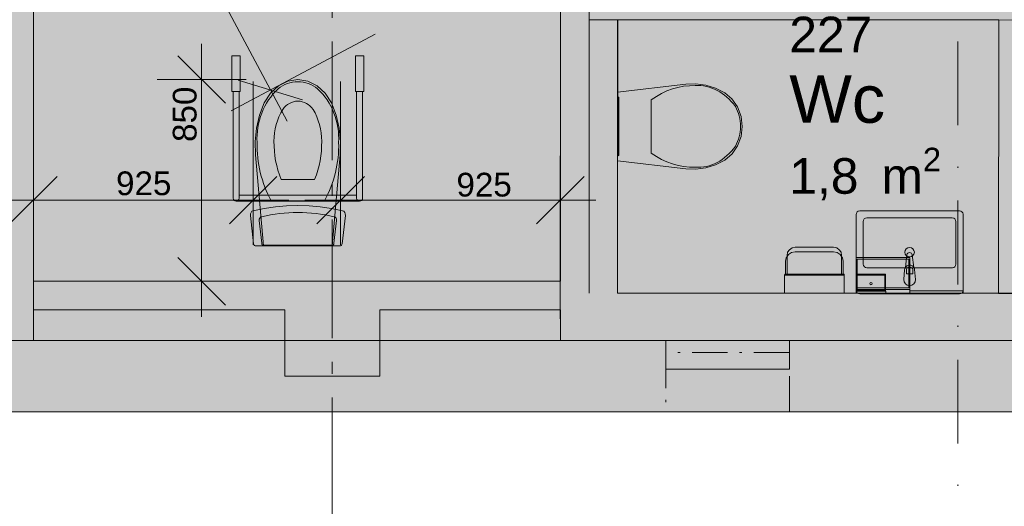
# Model space of a CAD drawing. Header units: millimetres. Extents: x -15957 to 238275, y -73214 to 42710.
# Tile 55 of 97: x 118270 to 122416, y -66150 to -64100. Entities that reach past the tile are written whole.
import ezdxf

# ---------------------------------------------------------------- set-up
doc = ezdxf.new("R2010")
doc.units = ezdxf.units.MM
doc.header["$LTSCALE"] = 0.5
doc.header["$MEASUREMENT"] = 0
for name, pattern in [('Akselinje', [1500, 1000, -200, 100, -200]), ('Dot & Dashed', [13405.56, 7055.56, -3527.78, 0, -2822.22]), ('Over snittplan', [520, 300, -100, 20, -100]), ('PLINE', [0]), ('Prikk & stiplet', [1340.555525, 705.555534, -352.777767, 0, -282.222223])]:
    doc.linetypes.add(name, pattern=pattern)
for name, color, linetype in [('222- Søyler', 7, 'Continuous'), ('222- Søyler  (Skravur)', 7, 'Continuous'), ('231- Bærende yttervegger', 7, 'Continuous'), ('231- Bærende yttervegger (Skravur)', 7, 'Continuous'), ('242- Ikke-bærende innervegger', 7, 'Continuous'), ('242- Ikke-bærende innervegger (Skravur)', 7, 'Continuous'), ('242- Ikke-bærende innervegger (Skravur)(Nye konstruksjoner)', 7, 'Continuous'), ('242- Ikke-bærende innervegger(Nye konstruksjoner)', 7, 'Continuous'), ('251- Frittbærende dekker', 7, 'Continuous'), ('315-  SANITÆR RIV (Skravur)(Nye konstruksjoner)', 7, 'Continuous'), ('315-  SANITÆR RIV(Nye konstruksjoner)', 7, 'Continuous'), ('315- Utstyr for sanitærinstallasjoner(Nye konstruksjoner)', 7, 'Continuous'), ('822- Modullinjer bygning', 7, 'Continuous'), ('842-M___1_10 Målsetting bygning', 7, 'Continuous'), ('842-M___1_10 Målsetting bygning(Nye konstruksjoner)', 7, 'Continuous'), ('852- Snittmarkør innvendig', 7, 'Continuous'), ('862- M___BRA(Polylinje)', 7, 'Continuous'), ('862- M___BRA(Skravur)', 7, 'Continuous'), ('862- M___Nettoareal Fase 0(Polylinje)(Nye konstruksjoner)', 7, 'Continuous'), ('862- M___Nettoareal Fase 0(Skravur)(Nye konstruksjoner)', 7, 'Continuous'), ('862- M___Nettoareal Fase 0(Tekst)(Nye konstruksjoner)', 7, 'Continuous'), ('892- Hjelpelag bygning', 7, 'Continuous')]:
    doc.layers.add(name, color=color, linetype=linetype)
doc.styles.add('GENERATED_STYLE_1', font='arial.ttf')
doc.dimstyles.new('GENERATED_STYLE__4', dxfattribs={"dimtxt": 100, "dimasz": 190, "dimexe": 0.18, "dimexo": 3000, "dimgap": 0, "dimtad": 1, "dimdec": 0, "dimzin": 0, "dimdsep": 46, "dimtxsty": 'GENERATED_STYLE_1', "dimblk": 'ARROWHEAD_6', "dimblk1": 'ARROWHEAD_6', "dimblk2": 'ARROWHEAD_6', "dimcen": 0.09, "dimclrd": 256, "dimclre": 256, "dimclrt": 256, "dimadec": 1, "dimazin": 0, "dimtfac": 1, "dimtdec": 4, "dimtmove": 2, "dimatfit": 3, "dimfxl": 1, "dimtolj": 1, "dimtzin": 0, "dimarcsym": 0})
doc.dimstyles.new('GENERATED_STYLE__5', dxfattribs={"dimtxt": 100, "dimasz": 190, "dimexe": 0.18, "dimexo": 5000, "dimgap": 0, "dimtad": 1, "dimdec": 0, "dimzin": 0, "dimdsep": 46, "dimtxsty": 'GENERATED_STYLE_1', "dimblk": 'ARROWHEAD_6', "dimblk1": 'ARROWHEAD_6', "dimblk2": 'ARROWHEAD_6', "dimcen": 0.09, "dimclrd": 256, "dimclre": 256, "dimclrt": 256, "dimadec": 1, "dimazin": 0, "dimtfac": 1, "dimtdec": 4, "dimtmove": 0, "dimatfit": 3, "dimfxl": 1, "dimtolj": 1, "dimtzin": 0, "dimarcsym": 0})
doc.dimstyles.new('GENERATED_STYLE__7', dxfattribs={"dimtxt": 100, "dimasz": 190, "dimexe": 0.18, "dimexo": 5000, "dimgap": 0, "dimtad": 1, "dimdec": 0, "dimzin": 0, "dimdsep": 46, "dimtxsty": 'GENERATED_STYLE_1', "dimblk": 'ARROWHEAD_6', "dimblk1": 'ARROWHEAD_6', "dimblk2": 'ARROWHEAD_6', "dimcen": 0.09, "dimclrd": 256, "dimclre": 256, "dimclrt": 256, "dimadec": 1, "dimazin": 0, "dimtfac": 1, "dimtdec": 4, "dimtmove": 2, "dimatfit": 3, "dimfxl": 1, "dimtolj": 1, "dimtzin": 0, "dimarcsym": 0})
doc.dimstyles.new('GENERATED_STYLE__8', dxfattribs={"dimtxt": 100, "dimasz": 190, "dimexe": 0.18, "dimexo": 5000, "dimgap": 0, "dimtad": 1, "dimtih": 1, "dimtoh": 1, "dimdec": 0, "dimzin": 0, "dimdsep": 46, "dimtxsty": 'GENERATED_STYLE_1', "dimblk": 'ARROWHEAD_6', "dimblk1": 'ARROWHEAD_6', "dimblk2": 'ARROWHEAD_6', "dimcen": 0.09, "dimclrd": 256, "dimclre": 256, "dimclrt": 256, "dimadec": 1, "dimazin": 0, "dimtfac": 1, "dimtdec": 4, "dimtmove": 0, "dimatfit": 3, "dimfxl": 1, "dimtolj": 1, "dimtzin": 0, "dimarcsym": 0})

# ---------------------------------------------------------------- blocks, each defined once
blk = doc.blocks.new('*D28', base_point=(91686, -65751.7))
at = {"layer": '842-M___1_10 Målsetting bygning', "color": 253, "linetype": 'PLINE', "lineweight": 9, "true_color": 0xb4b4b4}
for p, q in [((119036.2, -64352), (119036.2, -64202)), ((119136.2, -64452), (118936.2, -64252)), ((119223.7, -64352), (118848.7, -64352)), ((119036.2, -65202), (119036.2, -64352)), ((118936.2, -65102), (119136.2, -65302)), ((120367.6, -65202), (118848.7, -65202)), ((119036.2, -65352), (119036.2, -65202))]:
    blk.add_line(p, q, dxfattribs=at)
at = {"layer": '842-M___1_10 Målsetting bygning', "color": 253, "lineweight": 9, "true_color": 0xb4b4b4, "insert": (119016.2, -64614.7), "char_height": 100, "attachment_point": 7, "rotation": 90, "style": 'GENERATED_STYLE_1'}
blk.add_mtext('\\A1;{\\pql;\\fArial|b0|i0|c0|p0;\\W1.000000;850}', dxfattribs=at)
blk = doc.blocks.new('ARROWHEAD_6')
at = {"color": 0, "linetype": 'Continuous', "lineweight": 0}
for p, q in [((-0.5, -0.5), (0.5, 0.5)), ((0, 0), (-1, 0))]:
    blk.add_line(p, q, dxfattribs=at)
blk = doc.blocks.new('*D29', base_point=(91686, -65751.7))
at = {"layer": '842-M___1_10 Målsetting bygning(Nye konstruksjoner)', "color": 253, "linetype": 'PLINE', "lineweight": 9, "true_color": 0xb4b4b4}
for p, q in [((118704.3, -63623.9), (119311.6, -63301.7)), ((118799.6, -63403.5), (118869.9, -63536)), ((119005.1, -63577.5), (118734.7, -63494.5)), ((118869.9, -63536), (119325.7, -64395.3)), ((119160.1, -64483.2), (119767.4, -64161)), ((119190.5, -64353.8), (119460.9, -64436.8)), ((119325.7, -64395.3), (119396, -64527.8))]:
    blk.add_line(p, q, dxfattribs=at)
at = {"layer": '842-M___1_10 Målsetting bygning(Nye konstruksjoner)', "color": 253, "lineweight": 9, "true_color": 0xb4b4b4, "insert": (119061.9, -63855.2), "char_height": 100, "attachment_point": 7, "rotation": 297.9444, "style": 'GENERATED_STYLE_1'}
blk.add_mtext('\\A1;{\\pql;\\fArial|b0|i0|c0|p0;\\W1.000000;950}', dxfattribs=at)
blk = doc.blocks.new('*D40', base_point=(91686, -65751.7))
at = {"layer": '842-M___1_10 Målsetting bygning(Nye konstruksjoner)', "color": 253, "linetype": 'PLINE', "lineweight": 9, "true_color": 0xb4b4b4}
for p, q in [((119621.4, -64360.4), (119621.4, -65047.9)), ((120546.4, -64672.9), (120546.4, -65360.4)), ((119721.4, -64760.4), (119521.4, -64960.4)), ((120446.4, -64960.4), (120646.4, -64760.4)), ((119621.4, -64860.4), (119471.4, -64860.4)), ((120546.4, -64860.4), (119621.4, -64860.4)), ((120696.4, -64860.4), (120546.4, -64860.4))]:
    blk.add_line(p, q, dxfattribs=at)
at = {"layer": '842-M___1_10 Målsetting bygning(Nye konstruksjoner)', "color": 253, "lineweight": 9, "true_color": 0xb4b4b4, "insert": (120109, -64846.1), "char_height": 100, "attachment_point": 7, "style": 'GENERATED_STYLE_1'}
blk.add_mtext('\\A1;{\\pql;\\fArial|b0|i0|c0|p0;\\W1.000000;925}', dxfattribs=at)
blk = doc.blocks.new('*D41', base_point=(91686, -65751.7))
at = {"layer": '842-M___1_10 Målsetting bygning(Nye konstruksjoner)', "color": 253, "linetype": 'PLINE', "lineweight": 9, "true_color": 0xb4b4b4}
for p, q in [((119252.9, -64360.4), (119252.9, -65047.9)), ((118327.8, -64672.9), (118327.8, -65360.4)), ((118427.8, -64760.4), (118227.8, -64960.4)), ((119152.9, -64960.4), (119352.9, -64760.4)), ((118327.8, -64860.4), (118177.8, -64860.4)), ((119252.9, -64860.4), (118327.8, -64860.4)), ((119402.9, -64860.4), (119252.9, -64860.4))]:
    blk.add_line(p, q, dxfattribs=at)
at = {"layer": '842-M___1_10 Målsetting bygning(Nye konstruksjoner)', "color": 253, "lineweight": 9, "true_color": 0xb4b4b4, "insert": (118675.9, -64840.4), "char_height": 100, "attachment_point": 7, "style": 'GENERATED_STYLE_1'}
blk.add_mtext('\\A1;{\\pql;\\fArial|b0|i0|c0|p0;\\W1.000000;925}', dxfattribs=at)

msp = doc.modelspace()

# ---------------------------------------------------------------- hatches: boundary and pattern name
at = {"layer": '222- Søyler  (Skravur)', "linetype": 'Continuous', "lineweight": 9, "true_color": 0xb4b4b4}
for points in [[(119386, -65321.9), (119786, -65321.9), (119786, -65251.7), (119386, -65251.7)], [(119786, -65321.9), (119386, -65321.9), (119386, -65601.7), (119786, -65601.7)]]:
    msp.add_hatch(color=253, dxfattribs=at).paths.add_polyline_path(points)
at = {"layer": '231- Bærende yttervegger (Skravur)', "linetype": 'Continuous', "lineweight": 9, "true_color": 0xb4b4b4}
msp.add_hatch(color=253, dxfattribs=at).paths.add_polyline_path([(117876, -65659.7), (117876, -65751.7), (136938.5, -65751.7), (136938.5, -65659.7), (136938.5, -65451.7), (117876, -65451.7)])
at = {"layer": '242- Ikke-bærende innervegger (Skravur)', "linetype": 'Continuous', "lineweight": 9, "true_color": 0xb4b4b4}
for points in [[(118327.8, -65201.9), (118327.8, -62451.7), (118177.8, -62451.7), (118177.8, -65201.9)], [(118177.8, -65321.9), (118177.8, -65451.7), (118327.8, -65451.7), (118327.8, -65321.9)]]:
    msp.add_hatch(color=253, dxfattribs=at).paths.add_polyline_path(points)
at = {"layer": '242- Ikke-bærende innervegger (Skravur)(Nye konstruksjoner)', "linetype": 'Continuous', "lineweight": 9, "true_color": 0x029e21}
for points in [[(120547.6, -63511.7), (120547.6, -65252), (120667.6, -65252), (120667.6, -63511.7)], [(120787.6, -65251.9), (120787.6, -64099.6), (120667.6, -64099.6), (120667.6, -65252)], [(122511.6, -65253.9), (122512.6, -64101), (122392.6, -64100.9), (122391.6, -65253.8)], [(118327.8, -65321.9), (118327.8, -65201.9), (118177.8, -65201.9), (118177.8, -65321.9)], [(118327.8, -65201.9), (118327.8, -65321.9), (119386, -65321.9), (119386, -65251.7), (119786, -65251.7), (119786, -65321.9), (120547.6, -65322), (120547.6, -65202)], [(120667.6, -65252), (120547.6, -65252), (120547.6, -65452)], [(120667.6, -65252), (120547.6, -65452), (120667.6, -65452)], [(120667.6, -65452), (124236.7, -65451.8), (124236.7, -65251.8), (120667.6, -65252)], [(120991, -65571.7), (121511, -65571.7), (121511, -65451.7), (120991, -65451.7)]]:
    msp.add_hatch(color=104, dxfattribs=at).paths.add_polyline_path(points)
at = {"layer": '315-  SANITÆR RIV (Skravur)(Nye konstruksjoner)', "linetype": 'Continuous', "lineweight": 0, "true_color": 0xffffff}
msp.add_hatch(color=7, dxfattribs=at).paths.add_polyline_path([(122242.2, -65241.7), (122018.1, -65241.7), (122018.1, -65251.7), (122242.2, -65251.7)])
at = {"layer": '862- M___BRA(Skravur)', "linetype": 'Continuous', "lineweight": 0, "true_color": 0xffffff}
msp.add_hatch(color=7, dxfattribs=at).paths.add_polyline_path([(111786, -60301.7), (107986, -60301.7), (107986, -65451.7), (139686, -65451.7), (139686, -53981.8), (111786, -53981.7), (111786, -55621.7), (111786, -58571.7)])
at = {"layer": '862- M___Nettoareal Fase 0(Skravur)(Nye konstruksjoner)', "linetype": 'Continuous', "lineweight": 0, "true_color": 0xe6f3ff}
for points in [[(118327.8, -65202.2), (120547.6, -65201.9), (120547.6, -62451.7), (118327.8, -62451.7)], [(120787.1, -65252), (122391.6, -65252.9), (122392.6, -64100.7), (120788.2, -64099.7)]]:
    msp.add_hatch(color=7, dxfattribs=at).paths.add_polyline_path(points)

# ---------------------------------------------------------------- linework, layer by layer
at = {"layer": '222- Søyler', "color": 7, "linetype": 'PLINE', "lineweight": 13, "flags": 128}
msp.add_lwpolyline([(119386, -65321.9), (119386, -65601.7), (119786, -65601.7), (119786, -65321.9)], dxfattribs=at)
at = {"layer": '231- Bærende yttervegger', "color": 7, "linetype": 'Over snittplan', "lineweight": 5, "flags": 128}
for points in [[(139686, -65451.7), (111836, -65451.7)], [(121511, -65501.7), (120991, -65501.7)], [(120991, -65501.7), (120991, -65751.7)], [(121511, -65751.7), (121511, -65501.7)], [(111836, -65751.7), (139686, -65751.7)], [(120991, -65751.7), (121511, -65751.7)]]:
    msp.add_lwpolyline(points, dxfattribs=at)
at = {"layer": '231- Bærende yttervegger', "color": 7, "linetype": 'PLINE', "lineweight": 13, "flags": 128}
for points in [[(136938.5, -65451.7), (117876, -65451.7)], [(117876, -65751.7), (136938.5, -65751.7)]]:
    msp.add_lwpolyline(points, dxfattribs=at)
at = {"layer": '242- Ikke-bærende innervegger', "color": 7, "linetype": 'PLINE', "lineweight": 13, "flags": 128}
for points in [[(118327.8, -65201.9), (118327.8, -62451.7)], [(118327.8, -65451.7), (118327.8, -65321.9)], [(118177.8, -65451.7), (118327.8, -65451.7)]]:
    msp.add_lwpolyline(points, dxfattribs=at)
at = {"layer": '242- Ikke-bærende innervegger(Nye konstruksjoner)', "color": 7, "linetype": 'PLINE', "lineweight": 13, "flags": 128}
for points in [[(120547.6, -63511.7), (120547.6, -65202)], [(120667.6, -65252), (120667.6, -63511.7)], [(120787.6, -64099.6), (120667.6, -64099.6)], [(120667.6, -64099.6), (120667.6, -65252)], [(120787.6, -65251.9), (120787.6, -64099.6)], [(122392.6, -64100.9), (122391.6, -65253.8)], [(122512.6, -64101), (122392.6, -64100.9)], [(122391.6, -65253.8), (122511.6, -65253.9)], [(120547.6, -65322), (120547.6, -65452)]]:
    msp.add_lwpolyline(points, dxfattribs=at)
at = {"layer": '242- Ikke-bærende innervegger(Nye konstruksjoner)', "color": 7, "linetype": 'PLINE', "lineweight": 9, "flags": 128}
for points in [[(120547.6, -65202), (118327.8, -65201.9)], [(124116.7, -65251.8), (120787.6, -65251.9)], [(118327.8, -65321.9), (119386, -65321.9)], [(119786, -65321.9), (120547.6, -65322)], [(120547.6, -65452), (124236.7, -65451.8)], [(121511, -65451.7), (120991, -65451.7)], [(120991, -65451.7), (120991, -65571.7)], [(121511, -65571.7), (121511, -65451.7)], [(120991, -65571.7), (121511, -65571.7)]]:
    msp.add_lwpolyline(points, dxfattribs=at)
at = {"layer": '251- Frittbærende dekker', "color": 7, "linetype": 'Dot & Dashed', "lineweight": 13, "flags": 128}
msp.add_lwpolyline([(91836, -65601.7), (107436, -65601.7), (107436, -65451.7), (111686, -65451.7), (111686, -65301.7), (112136, -65301.7), (112136, -65451.7), (139686, -65451.7), (139686, -45901.7), (111686.2, -45901.7), (111686.2, -50951.7), (107836, -50951.7), (107836, -45601.7), (107836, -35651.7), (91836, -35651.7)], close=True, dxfattribs=at)
at = {"layer": '315-  SANITÆR RIV(Nye konstruksjoner)', "color": 7, "linetype": 'PLINE', "lineweight": 5}
for p, q in [((121851.1, -65208.4), (121849.7, -65211.7)), ((121854.5, -65206.9), (121851.1, -65208.4)), ((121857.9, -65208.4), (121854.5, -65206.9)), ((121859.3, -65211.7), (121857.9, -65208.4)), ((121849.7, -65211.7), (121851.1, -65215.1)), ((121851.1, -65215.1), (121854.5, -65216.5)), ((121854.5, -65216.5), (121857.9, -65215.1)), ((121857.9, -65215.1), (121859.3, -65211.7)), ((122242.2, -65241.7), (122018.1, -65241.7)), ((122018.1, -65241.7), (122018.1, -65251.7)), ((122018.1, -65251.7), (122242.2, -65251.7)), ((122242.2, -65251.7), (122242.2, -65241.7))]:
    msp.add_line(p, q, dxfattribs=at)
at = {"layer": '315-  SANITÆR RIV(Nye konstruksjoner)', "color": 7, "linetype": 'PLINE', "lineweight": 5, "flags": 128}
for points in [[(121495, -65171.7), (121495, -65117.7), (121498, -65102.4), (121501, -65098), (121506.7, -65089.5), (121519.7, -65080.8), (121535, -65077.7), (121697, -65077.7), (121712.3, -65080.8), (121725.3, -65089.5), (121731, -65098), (121734, -65102.4), (121737, -65117.7), (121737, -65171.7)], [(121731, -65171.7), (121731, -65098), (121731, -65092.7), (121728.4, -65079.7), (121721, -65068.7), (121710, -65061.3), (121697, -65058.7), (121535, -65058.7), (121522, -65061.3), (121511, -65068.7), (121503.6, -65079.7), (121501, -65092.7), (121501, -65098), (121501, -65171.7)], [(121792, -65101.7), (122018.1, -65101.7)], [(121792, -65236.7), (121792, -65101.7)], [(121796.5, -65109.2), (122013.6, -65109.2)], [(121796.5, -65229.2), (121796.5, -65109.2)], [(122013.6, -65109.2), (122013.6, -65229.2)], [(122013.6, -65116.7), (122018.1, -65116.7)], [(122018.1, -65101.7), (122018.1, -65116.7)], [(122018.1, -65116.7), (122018.1, -65221.7)], [(121491, -65176.7), (121491.4, -65171.7)], [(121491, -65176.7), (121491, -65251.7)], [(121741, -65176.7), (121491, -65176.7)], [(121741, -65171.7), (121737, -65171.7), (121495, -65171.7), (121491.4, -65171.7)], [(121741, -65176.7), (121741, -65171.7)], [(121741, -65176.7), (121741, -65251.7)], [(121793.3, -65243.7), (121793.3, -65171.7)], [(121793.3, -65171.7), (121915.8, -65171.7)], [(121795.8, -65239.7), (121795.8, -65175.7)], [(121795.8, -65175.7), (121913.3, -65175.7)], [(121849.7, -65211.7), (121851.1, -65208.4)], [(121851.1, -65208.4), (121854.5, -65206.9)], [(121854.5, -65206.9), (121857.9, -65208.4)], [(121857.9, -65208.4), (121859.3, -65211.7)], [(121913.3, -65175.7), (121913.3, -65239.7)], [(121915.8, -65171.7), (121915.8, -65243.7)], [(121741, -65251.7), (121491, -65251.7)], [(121792, -65236.7), (122018.1, -65236.7)], [(121792, -65251.7), (121792, -65236.7)], [(121792, -65251.7), (121792, -65243.7)], [(121792, -65243.7), (121917, -65243.7)], [(122018.1, -65251.7), (121792, -65251.7)], [(121917, -65251.7), (121792, -65251.7)], [(121913.3, -65239.7), (121795.8, -65239.7)], [(122013.6, -65229.2), (121796.5, -65229.2)], [(121851.1, -65215.1), (121849.7, -65211.7)], [(121854.5, -65216.5), (121851.1, -65215.1)], [(121857.9, -65215.1), (121854.5, -65216.5)], [(121859.3, -65211.7), (121857.9, -65215.1)], [(121917, -65243.7), (121917, -65251.7)], [(122018.1, -65221.7), (122013.6, -65221.7)], [(122018.1, -65221.7), (122018.1, -65236.7)], [(122018.1, -65236.7), (122018.1, -65251.7)]]:
    msp.add_lwpolyline(points, dxfattribs=at)
msp.add_lwpolyline([(122242.2, -65241.7), (122018.1, -65241.7), (122018.1, -65251.7), (122242.2, -65251.7)], close=True, dxfattribs=at)
at = {"layer": '315- Utstyr for sanitærinstallasjoner(Nye konstruksjoner)', "color": 7, "linetype": 'PLINE', "lineweight": 5}
for p, q in [((120929.5, -64549.4), (120929.4, -64437.4)), ((120929.6, -64661.5), (120929.5, -64549.4)), ((119370.6, -64772.5), (119441.4, -64772.5)), ((119441.4, -64772.5), (119512.1, -64772.5)), ((119181.4, -64864.5), (119441.4, -64864.5)), ((119441.4, -64839.5), (119193.9, -64839.5)), ((119193.9, -64839.5), (119193.9, -64852)), ((119329.3, -64862.7), (119441.4, -64862.7)), ((119441.4, -64839.5), (119688.9, -64839.5)), ((119441.4, -64862.7), (119553.4, -64862.7)), ((119701.4, -64864.5), (119441.4, -64864.5)), ((119688.9, -64839.5), (119688.9, -64852)), ((119278.6, -64946.1), (119289.3, -65041.9)), ((119593.5, -65041.9), (119604.2, -64946.1)), ((121822.1, -65129.9), (121821.9, -64949.9)), ((121836.9, -64934.9), (122196.9, -64934.7)), ((122211.9, -64949.7), (122212.1, -65129.7)), ((119295.4, -65049.7), (119587.4, -65049.7)), ((122197.1, -65144.7), (121837.1, -65144.9)), ((122003.5, -65169.9), (122003.5, -65155)), ((122030.7, -65155), (122030.7, -65169.9)), ((122030.7, -65169.9), (122003.5, -65169.9))]:
    msp.add_line(p, q, dxfattribs=at)
at = {"layer": '315- Utstyr for sanitærinstallasjoner(Nye konstruksjoner)', "color": 7, "linetype": 'PLINE', "lineweight": 5, "flags": 128}
for points in [[(119163.9, -64402), (119163.9, -64252), (119198.9, -64252), (119198.9, -64402)], [(119718.9, -64402), (119718.9, -64252), (119683.9, -64252), (119683.9, -64402)], [(119615.6, -64556), (119602.9, -64501.6), (119583.3, -64450.3), (119557, -64409.6), (119523, -64378.4), (119483.6, -64358.8), (119441.4, -64352), (119399.1, -64358.8), (119359.7, -64378.4), (119325.8, -64409.6), (119299.4, -64450.3), (119279.9, -64501.6), (119267.1, -64556), (119261.5, -64612.2), (119263.1, -64668.7), (119296.4, -65052), (119586.4, -65052), (119619.7, -64668.7), (119621.3, -64612.2)], [(121159.4, -64375), (121200.2, -64387.7), (121238.7, -64407.3), (121269.2, -64433.6), (121292.7, -64467.5), (121307.4, -64506.9), (121312.6, -64549.1), (121307.5, -64591.4), (121292.8, -64630.8), (121269.4, -64664.8), (121238.9, -64691.1), (121200.4, -64710.7), (121159.6, -64723.5), (121117.5, -64729.2), (121075.1, -64727.6), (120787.7, -64694.5), (120787.5, -64404.5), (121074.9, -64371), (121117.3, -64369.4)], [(120787.7, -64672.5), (120787.5, -64426.5), (120792.5, -64426.5), (120792.7, -64672.5)], [(119582.8, -64894.7), (119535.8, -64887.7), (119488.7, -64883.4), (119441.4, -64882), (119394.1, -64883.4), (119346.9, -64887.7), (119299.9, -64894.7), (119253.3, -64904.6), (119248.1, -64907.1), (119244.1, -64911.8), (119241.8, -64918), (119241.5, -64924.8), (119254.8, -65044.2), (119255.6, -65047.2), (119257.3, -65049.7), (119259.5, -65051.4), (119262.1, -65052), (119620.6, -65052), (119623.2, -65051.4), (119625.5, -65049.7), (119627.1, -65047.2), (119627.9, -65044.2), (119641.3, -64924.8), (119641, -64918), (119638.6, -64911.8), (119634.6, -64907.1), (119629.4, -64904.6)]]:
    msp.add_lwpolyline(points, close=True, dxfattribs=at)
for points in [[(119193.9, -64852), (119193.9, -64402), (119168.9, -64402), (119168.9, -64852, 1)], [(119688.9, -64852), (119688.9, -64402), (119713.9, -64402), (119713.9, -64852, -1)], [(122227.2, -65254.6), (121807.2, -65255, -0.414214), (121792.2, -65240), (121791.9, -64920, -0.414214), (121806.9, -64905), (122226.9, -64904.6, -0.414214), (122241.9, -64919.6), (122242.2, -65239.6, -0.414214)], [(122042.1, -65194.8), (122038.1, -65152.8, 0.12102), (122034.8, -65143.3), (122028.1, -65090.4, 0.882566), (122005.9, -65090.4), (121999.4, -65143.3, 0.12102), (121996.1, -65152.9), (121992.1, -65194.8, 1)]]:
    msp.add_lwpolyline(points, format="xyb", close=True, dxfattribs=at)
at = {"layer": '315- Utstyr for sanitærinstallasjoner(Nye konstruksjoner)', "color": 7, "linetype": 'PLINE', "lineweight": 5}
msp.add_circle((122017, -65079.4), 20, dxfattribs=at)
for centre, radius, start, end in [((119181.4, -64852), 12.5, 270, 0), ((119701.4, -64852), 12.5, 180, 270), ((121836.9, -64949.9), 15, 90.0429, 180.0429), ((122196.9, -64949.7), 15, 0.0429, 90.0429), ((121837.1, -65129.9), 15, 180.0429, 270.0429), ((122017.1, -65154.7), 21.1, 32.8139, 147.2719), ((122017.1, -65155), 13.6, 0.0429, 180.0429), ((122197.1, -65129.7), 15, 270.0429, 0.0429)]:
    msp.add_arc(centre, radius, start, end, dxfattribs=at)
for centre, major_axis, ratio, start_param, end_param in [((119442.2, -64513), (0, 151.6), 0.939822, 0.005861, 0.632505), ((119440.5, -64513), (0, 151.6), 0.939822, 5.650681, 6.277325), ((121106, -64814.8), (-0.3, 437.4), 0.798024, 6.259569, 6.81259), ((121125.8, -64641.3), (-0.2, 264.2), 0.798024, 5.438328, 6.338917), ((119533.4, -64601), (0, 281.2), 0.939822, 0.725935, 1.626524), ((119349.3, -64601), (0, 281.2), 0.939822, 4.656658, 5.557246), ((119442.2, -64528.3), (0, 85.6), 0.939822, 0.010391, 0.933696), ((119440.5, -64528.3), (0, 85.6), 0.939822, 5.34949, 6.272794), ((119580.1, -64612.8), (0, 254.6), 0.939822, 1.009878, 1.567543), ((119302.6, -64612.8), (0, 254.6), 0.939822, 4.715638, 5.273303), ((121191.8, -64550.1), (-0.1, 142.5), 0.798024, 4.71825, 5.344893), ((121191.8, -64548.4), (-0.1, 142.5), 0.798024, 4.079884, 4.706528), ((119706.8, -64627.7), (0, 465.4), 0.939822, 1.547178, 2.100199), ((119713.4, -64617.1), (0, 396.4), 0.939822, 1.557891, 1.973619), ((119169.3, -64617.1), (0, 396.4), 0.939822, 4.309564, 4.725291), ((119175.9, -64627.7), (0, 465.4), 0.939822, 4.182984, 4.736005), ((121105.6, -64283.8), (-0.3, 437.4), 0.798024, 2.61219, 3.165211), ((121125.7, -64457.3), (-0.2, 264.2), 0.798024, 3.085865, 3.986454), ((119441.4, -65899.9), (0, 988), 0.816149, 6.092316, 6.474054), ((119289.9, -64943.8), (0, 14.1), 0.816149, 0.133592, 1.733713), ((119592.8, -64943.8), (0, 14.1), 0.816149, 4.549473, 6.149593), ((119295.5, -65042.1), (0, 7.6), 0.816149, 1.54226, 3.128174), ((119587.3, -65042.1), (0, 7.6), 0.816149, 3.155012, 4.740925)]:
    msp.add_ellipse(centre, major_axis=major_axis, ratio=ratio, start_param=start_param, end_param=end_param, dxfattribs=at)
at = {"layer": '822- Modullinjer bygning', "color": 94, "linetype": 'Akselinje', "lineweight": 18}
for p, q in [((119586, -69191.4), (119586, -44666.4)), ((109042.5, -65751.7), (146748.7, -65751.7))]:
    msp.add_line(p, q, dxfattribs=at)
at = {"layer": '852- Snittmarkør innvendig', "color": 5, "linetype": 'Prikk & stiplet', "lineweight": 9}
msp.add_line((122220, -44080.3), (122220, -67611.3), dxfattribs=at)
at = {"layer": '862- M___BRA(Polylinje)', "color": 7, "linetype": 'Continuous', "lineweight": 0, "true_color": 0xffffff, "flags": 128}
msp.add_lwpolyline([(111786, -60301.7), (107986, -60301.7), (107986, -65451.7), (139686, -65451.7), (139686, -53981.8), (111786, -53981.7), (111786, -55621.7), (111786, -58571.7)], close=True, dxfattribs=at)
at = {"layer": '862- M___Nettoareal Fase 0(Polylinje)(Nye konstruksjoner)', "color": 7, "linetype": 'Continuous', "lineweight": 0, "true_color": 0xe6f3ff, "flags": 128}
for points in [[(118327.8, -65202.2), (120547.6, -65201.9), (120547.6, -62451.7), (118327.8, -62451.7)], [(120787.1, -65252), (122391.6, -65252.9), (122392.6, -64100.7), (120788.2, -64099.7)]]:
    msp.add_lwpolyline(points, close=True, dxfattribs=at)
at = {"layer": '862- M___Nettoareal Fase 0(Polylinje)(Nye konstruksjoner)', "color": 7, "linetype": 'PLINE', "lineweight": 5, "flags": 128}
for points in [[(118327.8, -65202.2), (120547.6, -65201.9), (120547.6, -62451.7), (118327.8, -62451.7)], [(120787.1, -65252), (122391.6, -65252.9), (122392.6, -64100.7), (120788.2, -64099.7)]]:
    msp.add_lwpolyline(points, close=True, dxfattribs=at)
at = {"layer": '892- Hjelpelag bygning', "color": 7, "linetype": 'PLINE', "lineweight": 5, "flags": 128}
msp.add_lwpolyline([(91686, -35651.9), (75729.6, -35652.1), (75729.4, -23142.1), (107874.6, -23142.1), (107874.6, -23041.7), (139986, -23041.7), (139986, -45601.7), (139986, -66064.1), (139986, -65751.7), (111836, -65751.7)], dxfattribs=at)

# ---------------------------------------------------------------- texts
at = {"layer": '862- M___Nettoareal Fase 0(Tekst)(Nye konstruksjoner)', "color": 7, "lineweight": 5, "attachment_point": 1, "style": 'GENERATED_STYLE_1'}
for s, insert, char_height in [('\\A1;{\\pql;\\pt0,24100;\\fArial|b0|i0|c0|p0;\\W1.000000;6,1\\fArial|b0|i0|c0|p0;\\W1.000000;\\A1{\\H.66x;\\S^  ;}\\fArial|b0|i0|c0|p0;\\W1.000000; m\\fArial|b0|i0|c0|p0;\\W1.000000;\\A1{\\H.66x;\\S2^  ;}}', (119284.4, -63423.3), 150), ('\\A1;{\\pql;\\pt0;\\fArial|b0|i0|c0|p0;\\W1.000000;227}', (121510.5, -64087), 150), ('\\A1;{\\pql;\\pt0;\\fArial|b0|i0|c0|p0;\\W1.000000;}', (121906.5, -64288.5), 200), ('\\A1;{\\pql;\\pt0;\\fArial|b0|i0|c0|p0;\\W1.000000;Wc}', (121510.5, -64334.2), 200), ('\\A1;{\\pql;\\pt0;\\fArial|b0|i0|c0|p0;\\W1.000000;}', (121510.5, -64602.7), 150), ('\\A1;{\\pql;\\pt0,24100;\\fArial|b0|i0|c0|p0;\\W1.000000;1,8\\fArial|b0|i0|c0|p0;\\W1.000000;\\A1{\\H.66x;\\S^  ;}\\fArial|b0|i0|c0|p0;\\W1.000000; m\\fArial|b0|i0|c0|p0;\\W1.000000;\\A1{\\H.66x;\\S2^  ;}}', (121510.5, -64639.2), 150)]:
    msp.add_mtext(s, dxfattribs=dict(at, insert=insert, char_height=char_height))

# ---------------------------------------------------------------- dimensions: what is measured, and where the dimension line sits
at = {"layer": '842-M___1_10 Målsetting bygning', "color": 253, "linetype": 'Continuous', "lineweight": 9, "true_color": 0xb4b4b4}
dim = msp.add_linear_dim(base=(119036.2, -64352), p1=(120667.6, -65202), p2=(119441.4, -64352), angle=90, dimstyle='GENERATED_STYLE__4', dxfattribs=at)
dim.commit()
dim.dimension.update_dxf_attribs({"geometry": '*D28', "text_midpoint": (118966.2, -64500.6), "dimtype": 160, "text_rotation": 90})
at = {"layer": '842-M___1_10 Målsetting bygning(Nye konstruksjoner)', "color": 253, "linetype": 'Continuous', "lineweight": 9, "true_color": 0xb4b4b4}
dim = msp.add_linear_dim(base=(119325.7, -64395.3), p1=(118881.4, -63529.9), p2=(119366.1, -64373.9), angle=297.9444, text='950', dimstyle='GENERATED_STYLE__5', dxfattribs=at)
dim.commit()
dim.dimension.update_dxf_attribs({"geometry": '*D29', "text_midpoint": (119159.5, -63932.6), "dimtype": 160, "text_rotation": 297.9444})
dim = msp.add_linear_dim(base=(118327.8, -64860.4), p1=(119252.9, -64636.1), p2=(118327.8, -65451.7), angle=180, dimstyle='GENERATED_STYLE__8', dxfattribs=at)
dim.commit()
dim.dimension.update_dxf_attribs({"geometry": '*D41', "text_midpoint": (118790.1, -64790.4), "dimtype": 160})
dim = msp.add_linear_dim(base=(119621.4, -64860.4), p1=(120546.4, -65453.2), p2=(119621.4, -64614.5), angle=180, dimstyle='GENERATED_STYLE__7', dxfattribs=at)
dim.commit()
dim.dimension.update_dxf_attribs({"geometry": '*D40', "text_midpoint": (120223.1, -64796.1), "dimtype": 160, "text_rotation": 360})

doc.saveas('drawing.dxf')
